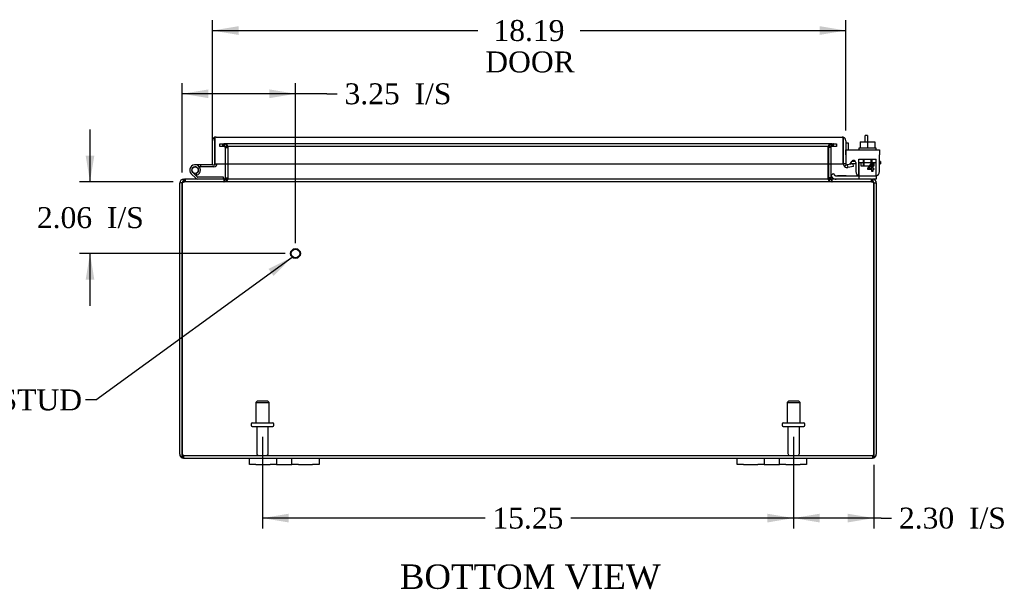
# Model space of a CAD drawing. Header units: inches. Extents: x 3 to 119, y 1 to 79.
# Tile 2 of 8: x 23 to 52, y 1 to 18. Entities that reach past the tile are written whole.
import ezdxf
from ezdxf.enums import TextEntityAlignment as Align

# ---------------------------------------------------------------- set-up
doc = ezdxf.new("R2010")
doc.units = ezdxf.units.IN
doc.header["$MEASUREMENT"] = 0
for name, color, linetype in [('COM40153-1', 7, 'CONTINUOUS'), ('COM40153-2', 7, 'CONTINUOUS'), ('COM42667', 7, 'CONTINUOUS'), ('COM42780', 7, 'CONTINUOUS'), ('COM48437', 7, 'CONTINUOUS'), ('COM71780-7', 7, 'CONTINUOUS'), ('DEFAULT', 7, 'CONTINUOUS'), ('FET07710', 7, 'CONTINUOUS'), ('HNG10620-16B', 7, 'CONTINUOUS'), ('HNG10620-16C', 7, 'CONTINUOUS'), ('HNG10620-16P', 7, 'CONTINUOUS'), ('SCC19011', 7, 'CONTINUOUS'), ('STD21878', 7, 'CONTINUOUS'), ('STD26094', 7, 'CONTINUOUS'), ('WAF25035', 7, 'CONTINUOUS')]:
    doc.layers.add(name, color=color, linetype=linetype)
doc.styles.add('SEACAD_TIMES_NEW_ROMAN', font='times.ttf')

# ---------------------------------------------------------------- blocks, each defined once
blk = doc.blocks.new('SEANNOT_GROUP1')
at = {"layer": 'DEFAULT', "linetype": 'Continuous'}
blk.add_hatch(color=136, dxfattribs=at).paths.add_polyline_path([(30.564, 10.246), (31.097, 10.788), (30.417, 10.448)])
at = {"layer": 'DEFAULT', "color": 136, "linetype": 'Continuous'}
blk.add_line((25.461, 6.69), (25.161, 6.69), dxfattribs=at)
blk.add_lwpolyline([(25.461, 6.69), (31.097, 10.788)], dxfattribs=at)
at = {"layer": 'DEFAULT', "color": 136, "linetype": 'Continuous', "style": 'SEACAD_TIMES_NEW_ROMAN'}
for s, p in [('GROUND STUD', (18.595, 6.99)), ('BODY', (18.595, 6.09))]:
    blk.add_text(s, height=0.6, dxfattribs=at).set_placement(p, align=Align.TOP_LEFT)
blk = doc.blocks.new('GDIMGGROUP7')
at = {"layer": 'DEFAULT', "linetype": 'Continuous'}
for points in [[(46.247, 3.174), (46.247, 3.424), (45.497, 3.299)], [(47.05, 3.174), (47.8, 3.299), (47.05, 3.424)]]:
    blk.add_hatch(color=136, dxfattribs=at).paths.add_polyline_path(points)
at = {"layer": 'DEFAULT', "color": 136, "linetype": 'Continuous'}
for p, q in [((45.497, 5.631), (45.497, 2.999)), ((47.8, 4.83), (47.8, 2.999)), ((48.012, 3.299), (45.497, 3.299)), ((48.012, 3.299), (48.312, 3.299))]:
    blk.add_line(p, q, dxfattribs=at)
at = {"layer": 'DEFAULT', "color": 136, "linetype": 'Continuous', "style": 'SEACAD_TIMES_NEW_ROMAN'}
for s, p in [('2.30', (48.522, 3.599)), ('I/S', (50.535, 3.599))]:
    blk.add_text(s, height=0.6, dxfattribs=at).set_placement(p, align=Align.TOP_LEFT)
blk = doc.blocks.new('GDIMGGROUP8')
at = {"layer": 'DEFAULT', "linetype": 'Continuous'}
for points in [[(30.997, 3.174), (30.997, 3.424), (30.247, 3.299)], [(44.747, 3.174), (45.497, 3.299), (44.747, 3.424)]]:
    blk.add_hatch(color=136, dxfattribs=at).paths.add_polyline_path(points)
at = {"layer": 'DEFAULT', "color": 136, "linetype": 'Continuous'}
for p, q in [((30.247, 5.631), (30.247, 2.999)), ((45.497, 5.631), (45.497, 2.999)), ((36.638, 3.299), (30.247, 3.299)), ((45.497, 3.299), (39.105, 3.299))]:
    blk.add_line(p, q, dxfattribs=at)
at = {"layer": 'DEFAULT', "color": 136, "linetype": 'Continuous', "style": 'SEACAD_TIMES_NEW_ROMAN'}
blk.add_text('15.25', height=0.6, dxfattribs=at).set_placement((36.848, 3.599), align=Align.TOP_LEFT)
blk = doc.blocks.new('GDIMGGROUP14')
at = {"layer": 'DEFAULT', "linetype": 'Continuous'}
for points in [[(25.168, 13.7), (25.293, 12.95), (25.418, 13.7)], [(25.168, 10.14), (25.418, 10.14), (25.293, 10.89)]]:
    blk.add_hatch(color=136, dxfattribs=at).paths.add_polyline_path(points)
at = {"layer": 'DEFAULT', "color": 136, "linetype": 'Continuous'}
for p, q in [((25.293, 12.95), (25.293, 14.45)), ((27.68, 12.95), (24.993, 12.95)), ((30.894, 10.89), (24.993, 10.89)), ((25.293, 9.39), (25.293, 10.89))]:
    blk.add_line(p, q, dxfattribs=at)
at = {"layer": 'DEFAULT', "color": 136, "linetype": 'Continuous', "style": 'SEACAD_TIMES_NEW_ROMAN'}
for s, p in [('2.06', (23.768, 12.22)), ('I/S', (25.78, 12.22))]:
    blk.add_text(s, height=0.6, dxfattribs=at).set_placement(p, align=Align.TOP_LEFT)
blk = doc.blocks.new('GDIMGGROUP15')
at = {"layer": 'DEFAULT', "linetype": 'Continuous'}
for points in [[(28.694, 15.598), (27.944, 15.473), (28.694, 15.348)], [(30.444, 15.598), (30.444, 15.348), (31.194, 15.473)]]:
    blk.add_hatch(color=136, dxfattribs=at).paths.add_polyline_path(points)
at = {"layer": 'DEFAULT', "color": 136, "linetype": 'Continuous'}
for p, q in [((27.944, 13.214), (27.944, 15.773)), ((31.194, 11.19), (31.194, 15.773)), ((32.092, 15.473), (27.944, 15.473)), ((32.092, 15.473), (32.392, 15.473))]:
    blk.add_line(p, q, dxfattribs=at)
at = {"layer": 'DEFAULT', "color": 136, "linetype": 'Continuous', "style": 'SEACAD_TIMES_NEW_ROMAN'}
for s, p in [('3.25', (32.602, 15.773)), ('I/S', (34.614, 15.773))]:
    blk.add_text(s, height=0.6, dxfattribs=at).set_placement(p, align=Align.TOP_LEFT)
blk = doc.blocks.new('GDIMGGROUP20')
at = {"layer": 'DEFAULT', "linetype": 'Continuous'}
for points in [[(29.559, 17.412), (28.809, 17.287), (29.559, 17.162)], [(46.247, 17.412), (46.247, 17.162), (46.997, 17.287)]]:
    blk.add_hatch(color=136, dxfattribs=at).paths.add_polyline_path(points)
at = {"layer": 'DEFAULT', "color": 136, "linetype": 'Continuous'}
for p, q in [((28.809, 14.081), (28.809, 17.587)), ((46.997, 14.424), (46.997, 17.587)), ((28.809, 17.287), (36.434, 17.287)), ((39.371, 17.287), (46.997, 17.287))]:
    blk.add_line(p, q, dxfattribs=at)
at = {"layer": 'DEFAULT', "color": 136, "linetype": 'Continuous', "style": 'SEACAD_TIMES_NEW_ROMAN'}
for s, p in [('18.19', (36.879, 17.587)), ('DOOR', (36.644, 16.687))]:
    blk.add_text(s, height=0.6, dxfattribs=at).set_placement(p, align=Align.TOP_LEFT)

msp = doc.modelspace()

# ---------------------------------------------------------------- linework, layer by layer
at = {"layer": 'COM40153-1', "color": 7}
for p, q in [((47.55, 14.094), (47.55, 14.272)), ((47.622, 14.272), (47.55, 14.272)), ((47.622, 14.272), (47.622, 14.094))]:
    msp.add_line(p, q, dxfattribs=at)
at = {"layer": 'COM40153-2', "color": 7}
for p, q in [((47.069, 14.06), (46.997, 14.06)), ((47.069, 13.868), (47.069, 14.06)), ((47.281, 13.46), (47.123, 13.46)), ((47.273, 13.532), (47.169, 13.532)), ((47.997, 13.532), (47.968, 13.532)), ((47.968, 13.46), (47.997, 13.46)), ((47.997, 13.532), (47.997, 13.46))]:
    msp.add_line(p, q, dxfattribs=at)
msp.add_arc((47.105, 13.568), 0.108, 180, 186.8545, dxfattribs=at)
at = {"layer": 'COM42667', "color": 7}
for p, q in [((46.998, 13.868), (47.968, 13.868)), ((46.998, 13.725), (46.998, 13.868)), ((47.968, 13.868), (47.968, 13.725)), ((46.998, 13.725), (46.998, 13.469)), ((47.968, 13.242), (47.968, 13.725)), ((47.112, 13.442), (47.171, 13.534)), ((47.281, 13.502), (47.281, 13.242)), ((47.631, 13.33), (47.746, 13.492)), ((47.631, 13.302), (47.631, 13.33)), ((47.74, 13.302), (47.631, 13.302)), ((47.74, 13.443), (47.661, 13.33)), ((47.661, 13.33), (47.74, 13.33)), ((47.74, 13.33), (47.74, 13.443)), ((47.74, 13.242), (47.74, 13.302)), ((47.746, 13.492), (47.771, 13.492)), ((47.771, 13.492), (47.771, 13.33)), ((47.771, 13.33), (47.804, 13.33)), ((47.804, 13.302), (47.771, 13.302)), ((47.771, 13.302), (47.771, 13.242)), ((47.804, 13.33), (47.804, 13.302)), ((47.771, 13.242), (47.74, 13.242))]:
    msp.add_line(p, q, dxfattribs=at)
for centre, radius, start, end in [((47.058, 13.469), 0.06, 180, 202.199), ((47.221, 13.502), 0.06, 0, 147.1545), ((47.406, 13.242), 0.125, 180, 270), ((47.843, 13.242), 0.125, 270, 0)]:
    msp.add_arc(centre, radius, start, end, dxfattribs=at)
at = {"layer": 'COM42780', "color": 7}
for p, q in [((47.369, 13.594), (47.869, 13.594)), ((47.369, 13.508), (47.369, 13.594)), ((47.494, 13.594), (47.494, 13.404)), ((47.512, 13.594), (47.512, 13.404)), ((47.725, 13.404), (47.725, 13.594)), ((47.744, 13.594), (47.744, 13.404)), ((47.869, 13.454), (47.869, 13.594)), ((47.368, 13.454), (47.369, 13.508)), ((47.369, 13.508), (47.369, 13.038)), ((47.369, 13.499), (47.869, 13.499)), ((47.424, 13.499), (47.424, 13.404)), ((47.424, 13.404), (47.814, 13.404)), ((47.814, 13.404), (47.814, 13.499)), ((47.869, 13.164), (47.869, 13.454)), ((46.569, 13.114), (46.636, 13.182)), ((46.569, 13.114), (46.619, 13.064)), ((46.636, 13.182), (46.686, 13.131)), ((46.72, 13.117), (47.619, 13.117)), ((46.754, 13.116), (46.754, 13.117)), ((46.814, 13.116), (46.754, 13.116)), ((46.814, 13.116), (46.814, 13.117)), ((46.842, 13.116), (46.814, 13.116)), ((46.842, 13.116), (46.842, 13.117)), ((47.004, 13.116), (46.842, 13.116)), ((46.955, 13.116), (46.955, 13.117)), ((47.004, 13.116), (47.004, 13.117)), ((47.619, 13.117), (47.869, 13.117)), ((47.869, 13.022), (47.764, 13.022)), ((47.869, 13.12), (47.869, 13.164)), ((47.869, 13.117), (47.869, 13.12)), ((47.869, 13.117), (47.869, 13.022))]:
    msp.add_line(p, q, dxfattribs=at)
for radius in [0.143, 0.048]:
    msp.add_arc((46.72, 13.165), radius, 225, 270, dxfattribs=at)
msp.add_ellipse((47.119, 14.122), major_axis=(0, -14.322), ratio=0.017455, start_param=1.503851, end_param=1.524085, dxfattribs=at)
for points, knots in [([(47.36, 13.117), (47.362, 13.117), (47.363, 13.118), (47.365, 13.122), (47.365, 13.123), (47.365, 13.124)], [0, 0, 0, 0, 0.25, 0.25, 0.3597521, 0.3597521, 0.3597521, 0.3597521]), ([(47.369, 13.038), (47.369, 13.032), (47.368, 13.029), (47.365, 13.023), (47.363, 13.022), (47.36, 13.022)], [0, 0, 0, 0, 0.5, 0.5, 1, 1, 1, 1]), ([(47.365, 13.124), (47.365, 13.124), (47.365, 13.125), (47.366, 13.127), (47.366, 13.128), (47.367, 13.135), (47.367, 13.14), (47.368, 13.152), (47.368, 13.158), (47.368, 13.164)], [0.3597521, 0.3597521, 0.3597521, 0.3597521, 0.375, 0.375, 0.5, 0.5, 0.75, 0.75, 1, 1, 1, 1])]:
    msp.add_open_spline(points, degree=3, knots=knots, dxfattribs=at)
at = {"layer": 'COM48437', "color": 7}
for p, q in [((29.017, 14.035), (29.093, 14.035)), ((29.017, 13.963), (29.017, 14.035)), ((29.093, 13.963), (29.017, 13.963)), ((29.093, 14.035), (29.1, 14.035)), ((29.093, 13.963), (29.1, 13.963)), ((29.1, 14.035), (29.145, 14.035)), ((29.1, 14.035), (29.1, 13.963)), ((29.145, 13.963), (29.1, 13.963)), ((29.139, 13.963), (29.139, 14.035)), ((46.598, 14.035), (29.145, 14.035)), ((46.598, 13.963), (29.145, 13.963)), ((29.157, 13.963), (29.157, 14.035)), ((29.175, 13.927), (29.247, 13.927)), ((29.175, 13.927), (29.175, 13.465)), ((29.247, 13.927), (29.247, 13.465)), ((29.26, 13.465), (29.26, 13.927)), ((46.483, 13.927), (46.483, 13.465)), ((46.569, 13.927), (46.497, 13.927)), ((46.497, 13.927), (46.497, 13.465)), ((46.569, 13.927), (46.569, 13.465)), ((46.587, 13.963), (46.587, 14.035)), ((46.598, 14.035), (46.643, 14.035)), ((46.643, 13.963), (46.598, 13.963)), ((46.605, 14.035), (46.605, 13.963)), ((46.651, 14.035), (46.643, 14.035)), ((46.643, 13.963), (46.643, 14.035)), ((46.651, 13.963), (46.643, 13.963)), ((46.651, 14.035), (46.727, 14.035)), ((46.727, 13.963), (46.651, 13.963)), ((46.727, 14.035), (46.727, 13.963)), ((29.175, 13.465), (29.175, 13.058)), ((29.247, 13.465), (29.247, 13.058)), ((29.26, 13.058), (29.26, 13.465)), ((46.483, 13.465), (46.483, 13.058)), ((46.497, 13.465), (46.497, 13.058)), ((46.569, 13.465), (46.569, 13.058)), ((27.98, 12.998), (27.98, 13.022)), ((27.98, 13.022), (28.004, 13.022)), ((28.004, 13.022), (28.004, 12.95)), ((28.004, 13.022), (28.006, 13.022)), ((28.006, 12.95), (28.006, 13.022)), ((47.738, 13.022), (28.006, 13.022)), ((28.022, 13.022), (28.022, 12.95)), ((29.139, 13.022), (29.139, 12.95)), ((29.157, 13.022), (29.157, 12.95)), ((29.175, 13.058), (29.247, 13.058)), ((46.569, 13.058), (46.497, 13.058)), ((46.587, 13.022), (46.587, 12.95)), ((46.605, 12.95), (46.605, 13.022)), ((47.722, 13.022), (47.722, 12.95)), ((47.738, 12.95), (47.738, 13.022)), ((47.738, 13.022), (47.74, 13.022)), ((47.74, 13.022), (47.74, 12.95)), ((47.74, 13.022), (47.764, 13.022)), ((47.764, 12.998), (47.764, 13.022)), ((27.872, 5.13), (27.872, 12.914)), ((27.944, 12.914), (27.872, 12.914)), ((27.944, 5.13), (27.944, 12.914)), ((27.944, 12.914), (27.944, 5.13)), ((27.98, 12.95), (27.98, 12.998)), ((27.98, 12.95), (28.004, 12.95)), ((28.004, 12.95), (28.006, 12.95)), ((47.738, 12.95), (28.006, 12.95)), ((47.738, 12.95), (47.74, 12.95)), ((47.74, 12.95), (47.764, 12.95)), ((47.764, 12.95), (47.764, 12.998)), ((47.8, 12.914), (47.872, 12.914)), ((47.8, 12.914), (47.8, 5.13)), ((47.8, 5.13), (47.8, 12.914)), ((47.872, 12.914), (47.872, 5.13)), ((27.944, 5.028), (27.944, 5.13)), ((27.944, 5.13), (27.944, 5.028)), ((27.98, 5.094), (47.764, 5.094)), ((27.98, 5.094), (27.98, 5.022)), ((47.764, 5.094), (47.764, 5.022)), ((47.8, 5.028), (47.8, 5.13)), ((47.8, 5.13), (47.8, 5.028)), ((27.98, 5.022), (29.872, 5.022)), ((31.872, 5.022), (43.872, 5.022)), ((45.872, 5.022), (47.764, 5.022))]:
    msp.add_line(p, q, dxfattribs=at)
for centre, radius, start, end in [((29.139, 13.927), 0.108, 0, 90), ((29.139, 13.927), 0.036, 0, 90), ((29.154, 13.929), 0.106, 358.8074, 88.6926), ((46.589, 13.929), 0.106, 91.3077, 181.1923), ((46.605, 13.927), 0.108, 90, 180), ((46.605, 13.927), 0.036, 90, 180), ((27.98, 12.914), 0.108, 90, 180), ((29.139, 13.058), 0.036, 270, 360), ((29.139, 13.058), 0.108, 270, 349.6016), ((29.154, 13.056), 0.106, 271.3077, 1.1923), ((29.139, 13.058), 0.108, 349.6016, 360), ((46.589, 13.056), 0.106, 178.8074, 268.6926), ((46.605, 13.058), 0.108, 180, 190.3994), ((46.605, 13.058), 0.108, 190.3994, 270), ((46.605, 13.058), 0.036, 180, 270), ((47.764, 12.914), 0.108, 0, 90), ((27.98, 12.914), 0.036, 141.2767, 180), ((27.98, 12.914), 0.036, 90, 141.2767), ((47.764, 12.914), 0.036, 38.7233, 90), ((47.764, 12.914), 0.036, 0, 38.7233), ((27.98, 5.13), 0.108, 180, 250.5288), ((27.98, 5.13), 0.036, 180, 270), ((47.764, 5.13), 0.036, 270, 360), ((47.764, 5.13), 0.108, 289.4712, 0), ((27.98, 5.13), 0.108, 250.5288, 270), ((47.764, 5.13), 0.108, 270, 289.4712)]:
    msp.add_arc(centre, radius, start, end, dxfattribs=at)
for centre, major_axis, start_param, end_param in [((27.98, 5.13), (0, 0.036), 1.570796, 3.141593), ((47.764, 5.13), (0, 0.036), 3.141593, 4.712389), ((27.98, 5.13), (0, 0.108), 2.801756, 3.141593), ((47.764, 5.13), (0, 0.108), 3.141593, 3.48143)]:
    msp.add_ellipse(centre, major_axis=major_axis, ratio=0.997813, start_param=start_param, end_param=end_param, dxfattribs=at)
for points, knots in [([(29.26, 13.927), (29.26, 13.929), (29.26, 13.931), (29.258, 13.934), (29.257, 13.936), (29.253, 13.941), (29.249, 13.943), (29.241, 13.948), (29.237, 13.95), (29.228, 13.953), (29.223, 13.955), (29.208, 13.959), (29.198, 13.96), (29.177, 13.963), (29.167, 13.963), (29.157, 13.963)], [0, 0, 0, 0, 0.0625, 0.0625, 0.125, 0.125, 0.25, 0.25, 0.375, 0.375, 0.5, 0.5, 0.75, 0.75, 1, 1, 1, 1]), ([(46.587, 13.963), (46.576, 13.963), (46.566, 13.963), (46.546, 13.96), (46.535, 13.959), (46.521, 13.955), (46.516, 13.953), (46.507, 13.95), (46.502, 13.948), (46.494, 13.943), (46.491, 13.941), (46.487, 13.936), (46.485, 13.934), (46.484, 13.931), (46.483, 13.929), (46.483, 13.927)], [0, 0, 0, 0, 0.25, 0.25, 0.5, 0.5, 0.625, 0.625, 0.75, 0.75, 0.875, 0.875, 0.9375, 0.9375, 1, 1, 1, 1]), ([(27.944, 12.914), (27.949, 12.928), (27.954, 12.942), (27.964, 12.968), (27.97, 12.98), (27.98, 13), (27.985, 13.008), (27.995, 13.019), (28, 13.022), (28.006, 13.022)], [0, 0, 0, 0, 0.25, 0.25, 0.5, 0.5, 0.75, 0.75, 1, 1, 1, 1]), ([(29.157, 13.022), (29.167, 13.022), (29.177, 13.023), (29.198, 13.025), (29.208, 13.027), (29.223, 13.03), (29.228, 13.032), (29.237, 13.035), (29.241, 13.037), (29.249, 13.042), (29.253, 13.044), (29.257, 13.049), (29.258, 13.051), (29.26, 13.054), (29.26, 13.056), (29.26, 13.058)], [0, 0, 0, 0, 0.25, 0.25, 0.5, 0.5, 0.625, 0.625, 0.75, 0.75, 0.875, 0.875, 0.9375, 0.9375, 1, 1, 1, 1]), ([(46.483, 13.058), (46.484, 13.056), (46.484, 13.054), (46.485, 13.051), (46.487, 13.049), (46.491, 13.044), (46.494, 13.042), (46.502, 13.037), (46.507, 13.035), (46.516, 13.032), (46.521, 13.03), (46.535, 13.027), (46.546, 13.025), (46.566, 13.023), (46.576, 13.022), (46.587, 13.022)], [0, 0, 0, 0, 0.0625, 0.0625, 0.125, 0.125, 0.25, 0.25, 0.375, 0.375, 0.5, 0.5, 0.75, 0.75, 1, 1, 1, 1]), ([(47.738, 13.022), (47.743, 13.022), (47.748, 13.019), (47.759, 13.008), (47.764, 13), (47.774, 12.98), (47.779, 12.968), (47.789, 12.942), (47.795, 12.928), (47.8, 12.914)], [0, 0, 0, 0, 0.25, 0.25, 0.5, 0.5, 0.75, 0.75, 1, 1, 1, 1]), ([(27.944, 12.914), (27.954, 12.924), (27.964, 12.933), (27.985, 12.946), (27.995, 12.95), (28.006, 12.95)], [0, 0, 0, 0, 0.5, 0.5, 1, 1, 1, 1]), ([(47.738, 12.95), (47.748, 12.95), (47.759, 12.946), (47.779, 12.933), (47.789, 12.924), (47.8, 12.914)], [0, 0, 0, 0, 0.5, 0.5, 1, 1, 1, 1])]:
    msp.add_open_spline(points, degree=3, knots=knots, dxfattribs=at)
at = {"layer": 'COM71780-7', "color": 7}
for p, q in [((28.881, 14.226), (28.881, 14.124)), ((28.881, 14.124), (28.881, 14.226)), ((28.917, 14.232), (46.889, 14.232)), ((46.925, 14.124), (46.925, 14.226)), ((46.925, 14.226), (46.925, 14.124)), ((28.809, 13.437), (28.809, 14.124)), ((28.881, 13.437), (28.881, 14.124)), ((28.881, 14.124), (28.881, 13.465)), ((46.925, 13.465), (46.925, 14.124)), ((46.925, 14.124), (46.925, 13.465)), ((46.997, 14.124), (46.997, 13.465)), ((28.809, 13.437), (28.881, 13.437)), ((28.881, 13.465), (46.925, 13.465)), ((46.997, 13.465), (46.925, 13.465)), ((47.01, 13.438), (46.963, 13.382)), ((47.209, 13.46), (47.039, 13.43)), ((47.039, 13.43), (47.052, 13.359)), ((47.222, 13.389), (47.052, 13.359)), ((47.222, 13.389), (47.209, 13.46))]:
    msp.add_line(p, q, dxfattribs=at)
for centre, radius, start, end in [((28.917, 14.124), 0.108, 109.4712, 180), ((28.917, 14.124), 0.108, 90, 109.4712), ((46.889, 14.124), 0.108, 70.5288, 90), ((46.889, 14.124), 0.108, 0, 70.5288), ((47.033, 13.465), 0.108, 180, 230), ((47.033, 13.465), 0.108, 230.0001, 279.9999), ((47.033, 13.465), 0.036, 180, 230), ((47.033, 13.465), 0.036, 230, 280)]:
    msp.add_arc(centre, radius, start, end, dxfattribs=at)
for centre, start_param, end_param in [((28.917, 14.124), 3.141593, 3.48143), ((46.889, 14.124), 2.801756, 3.141593)]:
    msp.add_ellipse(centre, major_axis=(0, -0.108), ratio=0.997813, start_param=start_param, end_param=end_param, dxfattribs=at)
at = {"layer": 'FET07710', "color": 7}
for p, q in [((29.872, 4.835), (29.872, 5.022)), ((29.872, 5.022), (30.059, 5.022)), ((30.059, 4.835), (29.872, 4.835)), ((30.059, 5.022), (30.466, 5.022)), ((30.059, 4.835), (30.466, 4.835)), ((30.466, 5.022), (30.653, 5.022)), ((30.653, 4.835), (30.466, 4.835)), ((30.653, 5.022), (30.871, 5.022)), ((30.653, 5.022), (30.653, 4.835)), ((30.653, 4.835), (30.871, 4.835)), ((30.871, 5.022), (30.872, 5.022)), ((30.871, 4.835), (30.872, 4.835)), ((30.872, 5.022), (31.09, 5.022)), ((30.872, 4.835), (31.09, 4.835)), ((31.09, 4.835), (31.09, 5.022)), ((31.09, 5.022), (31.277, 5.022)), ((31.277, 4.835), (31.09, 4.835)), ((31.277, 5.022), (31.684, 5.022)), ((31.277, 4.835), (31.684, 4.835)), ((31.684, 5.022), (31.872, 5.022)), ((31.872, 4.835), (31.684, 4.835)), ((31.872, 5.022), (31.872, 4.835)), ((43.872, 4.835), (43.872, 5.022)), ((43.872, 5.022), (44.059, 5.022)), ((44.059, 4.835), (43.872, 4.835)), ((44.059, 5.022), (44.466, 5.022)), ((44.059, 4.835), (44.466, 4.835)), ((44.466, 5.022), (44.653, 5.022)), ((44.653, 4.835), (44.466, 4.835)), ((44.653, 5.022), (44.871, 5.022)), ((44.653, 5.022), (44.653, 4.835)), ((44.653, 4.835), (44.871, 4.835)), ((44.871, 5.022), (44.872, 5.022)), ((44.871, 4.835), (44.872, 4.835)), ((44.872, 5.022), (45.09, 5.022)), ((44.872, 4.835), (45.09, 4.835)), ((45.09, 4.835), (45.09, 5.022)), ((45.09, 5.022), (45.277, 5.022)), ((45.277, 4.835), (45.09, 4.835)), ((45.277, 5.022), (45.684, 5.022)), ((45.277, 4.835), (45.684, 4.835)), ((45.684, 5.022), (45.872, 5.022)), ((45.872, 4.835), (45.684, 4.835)), ((45.872, 5.022), (45.872, 4.835))]:
    msp.add_line(p, q, dxfattribs=at)
at = {"layer": 'HNG10620-16B', "color": 7}
for p, q in [((28.329, 13.048), (28.202, 13.175)), ((28.371, 13.091), (28.244, 13.217)), ((28.356, 13.136), (28.338, 13.194)), ((29.127, 13.082), (28.391, 13.082)), ((29.127, 13.022), (29.127, 13.082))]:
    msp.add_line(p, q, dxfattribs=at)
for centre, radius, start, end in [((28.311, 13.283), 0.154, 287.1819, 225), ((28.311, 13.283), 0.0938, 287.1819, 225), ((28.391, 13.111), 0.089, 225, 270), ((28.391, 13.111), 0.029, 225, 270)]:
    msp.add_arc(centre, radius, start, end, dxfattribs=at)
at = {"layer": 'HNG10620-16C', "color": 7}
for p, q in [((28.881, 13.917), (28.881, 13.917)), ((28.465, 13.437), (28.311, 13.437)), ((28.465, 13.377), (28.433, 13.377)), ((28.809, 13.437), (28.465, 13.437)), ((28.465, 13.437), (28.465, 13.377)), ((28.852, 13.377), (28.465, 13.377))]:
    msp.add_line(p, q, dxfattribs=at)
for centre, radius, start, end in [((28.852, 13.466), 0.089, 270, 0), ((28.311, 13.283), 0.154, 277.4281, 287.1819)]:
    msp.add_arc(centre, radius, start, end, dxfattribs=at)
at = {"layer": 'HNG10620-16P', "color": 7}
msp.add_circle((28.311, 13.283), 0.0938, dxfattribs=at)
at = {"layer": 'SCC19011', "color": 7}
for p, q in [((47.404, 14.094), (47.404, 13.913)), ((47.404, 14.094), (47.619, 14.094)), ((47.619, 14.094), (47.619, 13.913)), ((47.619, 14.094), (47.834, 14.094)), ((47.834, 14.094), (47.834, 13.913))]:
    msp.add_line(p, q, dxfattribs=at)
at = {"layer": 'STD21878', "color": 7}
for radius in [0.141, 0.125]:
    msp.add_circle((31.194, 10.89), radius, dxfattribs=at)
at = {"layer": 'STD26094', "color": 7}
for p, q in [((30.097, 6.656), (30.059, 6.619)), ((30.059, 6.619), (30.434, 6.619)), ((30.059, 6.619), (30.059, 6.031)), ((30.397, 6.656), (30.097, 6.656)), ((30.434, 6.619), (30.397, 6.656)), ((30.434, 6.031), (30.434, 6.619)), ((45.347, 6.656), (45.309, 6.619)), ((45.309, 6.619), (45.684, 6.619)), ((45.309, 6.619), (45.309, 6.031)), ((45.647, 6.656), (45.347, 6.656)), ((45.684, 6.619), (45.647, 6.656)), ((45.684, 6.031), (45.684, 6.619)), ((29.922, 6.001), (29.922, 5.961)), ((29.952, 6.031), (30.542, 6.031)), ((30.572, 5.961), (30.572, 6.001)), ((45.172, 6.001), (45.172, 5.961)), ((45.202, 6.031), (45.792, 6.031)), ((45.822, 5.961), (45.822, 6.001)), ((29.952, 5.931), (30.542, 5.931)), ((30.082, 5.931), (30.082, 5.154)), ((30.412, 5.154), (30.412, 5.931)), ((45.202, 5.931), (45.792, 5.931)), ((45.332, 5.931), (45.332, 5.154)), ((45.662, 5.154), (45.662, 5.931))]:
    msp.add_line(p, q, dxfattribs=at)
for centre, radius, start, end in [((29.952, 6.001), 0.03, 90, 180), ((29.952, 5.961), 0.03, 180, 270), ((30.542, 6.001), 0.03, 0, 90), ((30.542, 5.961), 0.03, 270, 0), ((45.202, 6.001), 0.03, 90, 180), ((45.202, 5.961), 0.03, 180, 270), ((45.792, 6.001), 0.03, 0, 90), ((45.792, 5.961), 0.03, 270, 0), ((30.142, 5.154), 0.06, 180, 270), ((30.352, 5.154), 0.06, 270, 0), ((45.392, 5.154), 0.06, 180, 270), ((45.602, 5.154), 0.06, 270, 0)]:
    msp.add_arc(centre, radius, start, end, dxfattribs=at)
at = {"layer": 'WAF25035', "color": 7}
for p, q in [((47.869, 13.913), (47.369, 13.913)), ((47.369, 13.913), (47.369, 13.868)), ((47.869, 13.868), (47.869, 13.913))]:
    msp.add_line(p, q, dxfattribs=at)

# ---------------------------------------------------------------- block references
at = {"layer": 'DEFAULT', "color": 7}
for name in ['GDIMGGROUP20', 'GDIMGGROUP15', 'GDIMGGROUP14', 'SEANNOT_GROUP1', 'GDIMGGROUP8', 'GDIMGGROUP7']:
    msp.add_blockref(name, (0, 0), dxfattribs=at)

# ---------------------------------------------------------------- texts
at = {"layer": 'DEFAULT', "color": 7, "style": 'SEACAD_TIMES_NEW_ROMAN'}
msp.add_text('BOTTOM VIEW', height=0.7, dxfattribs=at).set_placement((34.191, 1.969), align=Align.TOP_LEFT)

doc.saveas('drawing.dxf')
